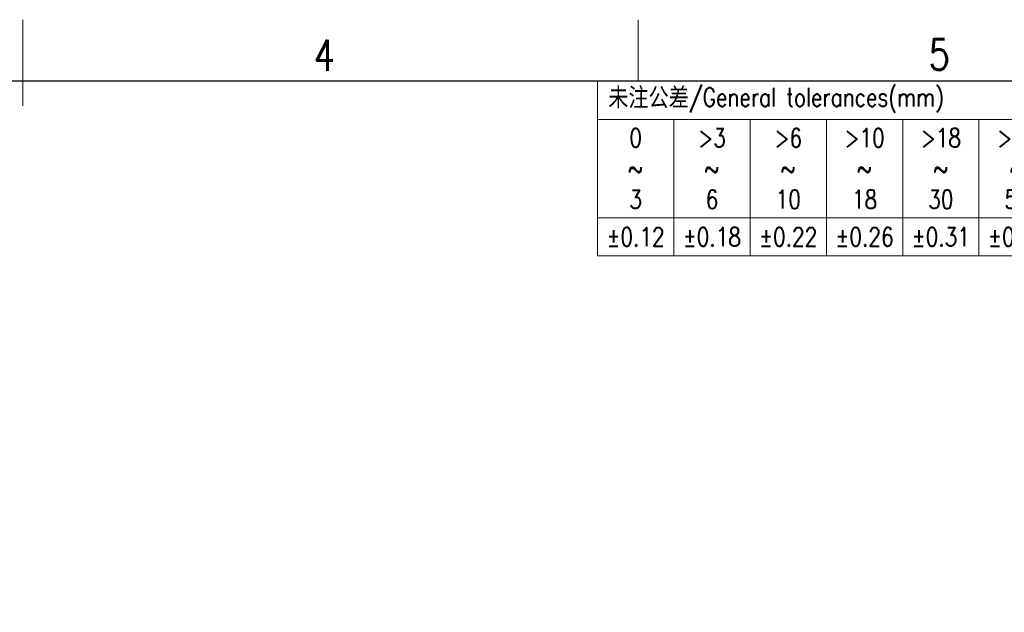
# Model space of a CAD drawing. Header units: millimetres. Extents: x -5 to 292, y -5 to 205.
# Tile 9 of 13: x 143 to 223, y 157 to 205. Entities that reach past the tile are written whole.
import ezdxf
from ezdxf.enums import TextEntityAlignment as Align

# ---------------------------------------------------------------- set-up
doc = ezdxf.new("R2010")
doc.units = ezdxf.units.MM
doc.layers.get('0').update_dxf_attribs({"lineweight": 30})
for name, color, linetype, lineweight in [('TEXT', 6, 'Continuous', 13), ('尺寸线', 3, 'Continuous', 13), ('轮廓线', 7, 'Continuous', 30)]:
    doc.layers.add(name, color=color, linetype=linetype, lineweight=lineweight)
doc.styles.add('romans-V1.1', font='romans.shx', dxfattribs={"width": 0.8})
doc.styles.add('Romans-高1.8', font='romans.shx', dxfattribs={"width": 0.8, "height": 1.8})
doc.styles.add('romans-高2.5', font='romans.shx', dxfattribs={"width": 0.8, "height": 2.5})
doc.styles.add('romans-高3.5', font='romans.shx', dxfattribs={"width": 0.8, "height": 3.5})
doc.styles.add('宋体-高2.5', font='txt', dxfattribs={"width": 0.8, "height": 2.5})

# ---------------------------------------------------------------- blocks, each defined once
blk = doc.blocks.new('*T9')
at = {"layer": '尺寸线', "color": 0, "lineweight": -2}
for p, q in [((0, 0), (6.2, 0)), ((0, 0), (0, -3.099999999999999)), ((6.2, 0), (12.4, 0)), ((12.4, 0), (18.6, 0)), ((18.6, 0), (24.8, 0)), ((24.8, 0), (31, 0)), ((31, 0), (37.20000000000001, 0)), ((37.20000000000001, 0), (43.4, 0)), ((43.4, 0), (49.6, 0)), ((49.6, 0), (55.80000000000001, 0)), ((55.80000000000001, 0), (62.00000000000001, 0)), ((62.00000000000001, 0), (68.20000000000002, 0)), ((68.20000000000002, 0), (74.40000000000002, 0)), ((74.40000000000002, 0), (80.60000000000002, 0)), ((80.60000000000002, 0), (86.80000000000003, 0)), ((86.80000000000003, 0), (96.80000000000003, 0)), ((86.80000000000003, 0), (86.80000000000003, -3.099999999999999)), ((96.80000000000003, 0), (96.80000000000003, -3.099999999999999)), ((0, -3.099999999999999), (6.2, -3.099999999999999)), ((0, -3.099999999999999), (0, -5.908988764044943)), ((6.2, -3.099999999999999), (12.4, -3.099999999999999)), ((6.2, -3.099999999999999), (6.2, -5.908988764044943)), ((12.4, -3.099999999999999), (18.6, -3.099999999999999)), ((12.4, -3.099999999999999), (12.4, -5.908988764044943)), ((18.6, -3.099999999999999), (24.8, -3.099999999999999)), ((18.6, -3.099999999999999), (18.6, -5.908988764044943)), ((24.8, -3.099999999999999), (31, -3.099999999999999)), ((24.8, -3.099999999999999), (24.8, -5.908988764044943)), ((31, -3.099999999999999), (37.20000000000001, -3.099999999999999)), ((31, -3.099999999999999), (31, -5.908988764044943)), ((37.20000000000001, -3.099999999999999), (43.4, -3.099999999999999)), ((37.20000000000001, -3.099999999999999), (37.20000000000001, -5.908988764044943)), ((43.4, -3.099999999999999), (49.6, -3.099999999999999)), ((43.4, -3.099999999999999), (43.4, -5.908988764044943)), ((49.6, -3.099999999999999), (55.80000000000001, -3.099999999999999)), ((49.6, -3.099999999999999), (49.6, -5.908988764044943)), ((55.80000000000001, -3.099999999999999), (62.00000000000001, -3.099999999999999)), ((55.80000000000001, -3.099999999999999), (55.80000000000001, -5.908988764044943)), ((62.00000000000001, -3.099999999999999), (68.20000000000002, -3.099999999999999)), ((62.00000000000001, -3.099999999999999), (62.00000000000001, -5.908988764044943)), ((68.20000000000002, -3.099999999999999), (74.40000000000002, -3.099999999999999)), ((68.20000000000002, -3.099999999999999), (68.20000000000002, -5.908988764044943)), ((74.40000000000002, -3.099999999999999), (80.60000000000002, -3.099999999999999)), ((74.40000000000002, -3.099999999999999), (74.40000000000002, -5.908988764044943)), ((80.60000000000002, -3.099999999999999), (86.80000000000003, -3.099999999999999)), ((80.60000000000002, -3.099999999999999), (80.60000000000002, -5.908988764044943)), ((86.80000000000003, -3.099999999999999), (86.80000000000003, -5.908988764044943)), ((96.80000000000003, -3.099999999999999), (96.80000000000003, -5.908988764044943)), ((0, -5.908988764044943), (0, -8.29101123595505)), ((6.2, -5.908988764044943), (6.2, -8.29101123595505)), ((12.4, -5.908988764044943), (12.4, -8.29101123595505)), ((18.6, -5.908988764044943), (18.6, -8.29101123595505)), ((24.8, -5.908988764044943), (24.8, -8.29101123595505)), ((31, -5.908988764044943), (31, -8.29101123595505)), ((37.20000000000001, -5.908988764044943), (37.20000000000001, -8.29101123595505)), ((43.4, -5.908988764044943), (43.4, -8.29101123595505)), ((49.6, -5.908988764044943), (49.6, -8.29101123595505)), ((55.80000000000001, -5.908988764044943), (55.80000000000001, -8.29101123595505)), ((62.00000000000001, -5.908988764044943), (62.00000000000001, -8.29101123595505)), ((68.20000000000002, -5.908988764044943), (68.20000000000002, -8.29101123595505)), ((74.40000000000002, -5.908988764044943), (74.40000000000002, -8.29101123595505)), ((80.60000000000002, -5.908988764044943), (80.60000000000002, -8.29101123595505)), ((86.80000000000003, -5.908988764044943), (86.80000000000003, -8.29101123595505)), ((96.80000000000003, -5.908988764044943), (96.80000000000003, -8.29101123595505)), ((0, -8.29101123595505), (0, -11.09999999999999)), ((6.2, -8.29101123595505), (6.2, -11.09999999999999)), ((12.4, -8.29101123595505), (12.4, -11.09999999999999)), ((18.6, -8.29101123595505), (18.6, -11.09999999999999)), ((24.8, -8.29101123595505), (24.8, -11.09999999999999)), ((31, -8.29101123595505), (31, -11.09999999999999)), ((37.20000000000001, -8.29101123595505), (37.20000000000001, -11.09999999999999)), ((43.4, -8.29101123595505), (43.4, -11.09999999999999)), ((49.6, -8.29101123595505), (49.6, -11.09999999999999)), ((55.80000000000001, -8.29101123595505), (55.80000000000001, -11.09999999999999)), ((62.00000000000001, -8.29101123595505), (62.00000000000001, -11.09999999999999)), ((68.20000000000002, -8.29101123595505), (68.20000000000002, -11.09999999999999)), ((74.40000000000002, -8.29101123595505), (74.40000000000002, -11.09999999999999)), ((80.60000000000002, -8.29101123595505), (80.60000000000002, -11.09999999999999)), ((86.80000000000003, -8.29101123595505), (96.80000000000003, -8.29101123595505)), ((86.80000000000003, -8.29101123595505), (86.80000000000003, -11.09999999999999)), ((96.80000000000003, -8.29101123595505), (96.80000000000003, -11.09999999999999)), ((0, -11.09999999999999), (6.2, -11.09999999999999)), ((0, -11.09999999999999), (0, -14.19999999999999)), ((6.2, -11.09999999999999), (12.4, -11.09999999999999)), ((6.2, -11.09999999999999), (6.2, -14.19999999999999)), ((12.4, -11.09999999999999), (18.6, -11.09999999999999)), ((12.4, -11.09999999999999), (12.4, -14.19999999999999)), ((18.6, -11.09999999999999), (24.8, -11.09999999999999)), ((18.6, -11.09999999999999), (18.6, -14.19999999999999)), ((24.8, -11.09999999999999), (31, -11.09999999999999)), ((24.8, -11.09999999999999), (24.8, -14.19999999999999)), ((31, -11.09999999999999), (37.20000000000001, -11.09999999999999)), ((31, -11.09999999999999), (31, -14.19999999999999)), ((37.20000000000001, -11.09999999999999), (43.4, -11.09999999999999)), ((37.20000000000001, -11.09999999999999), (37.20000000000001, -14.19999999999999)), ((43.4, -11.09999999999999), (49.6, -11.09999999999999)), ((43.4, -11.09999999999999), (43.4, -14.19999999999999)), ((49.6, -11.09999999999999), (55.80000000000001, -11.09999999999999)), ((49.6, -11.09999999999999), (49.6, -14.19999999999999)), ((55.80000000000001, -11.09999999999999), (62.00000000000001, -11.09999999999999)), ((55.80000000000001, -11.09999999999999), (55.80000000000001, -14.19999999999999)), ((62.00000000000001, -11.09999999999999), (68.20000000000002, -11.09999999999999)), ((62.00000000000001, -11.09999999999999), (62.00000000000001, -14.19999999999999)), ((68.20000000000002, -11.09999999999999), (74.40000000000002, -11.09999999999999)), ((68.20000000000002, -11.09999999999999), (68.20000000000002, -14.19999999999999)), ((74.40000000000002, -11.09999999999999), (80.60000000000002, -11.09999999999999)), ((74.40000000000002, -11.09999999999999), (74.40000000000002, -14.19999999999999)), ((80.60000000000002, -11.09999999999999), (86.80000000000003, -11.09999999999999)), ((80.60000000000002, -11.09999999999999), (80.60000000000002, -14.19999999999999)), ((86.80000000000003, -11.09999999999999), (86.80000000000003, -14.19999999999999)), ((96.80000000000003, -11.09999999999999), (96.80000000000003, -14.19999999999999)), ((0, -14.19999999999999), (6.2, -14.19999999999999)), ((6.2, -14.19999999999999), (12.4, -14.19999999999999)), ((12.4, -14.19999999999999), (18.6, -14.19999999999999)), ((18.6, -14.19999999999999), (24.8, -14.19999999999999)), ((24.8, -14.19999999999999), (31, -14.19999999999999)), ((31, -14.19999999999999), (37.20000000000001, -14.19999999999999)), ((37.20000000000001, -14.19999999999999), (43.4, -14.19999999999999)), ((43.4, -14.19999999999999), (49.6, -14.19999999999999)), ((49.6, -14.19999999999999), (55.80000000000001, -14.19999999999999)), ((55.80000000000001, -14.19999999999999), (62.00000000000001, -14.19999999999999)), ((62.00000000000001, -14.19999999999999), (68.20000000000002, -14.19999999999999)), ((68.20000000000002, -14.19999999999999), (74.40000000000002, -14.19999999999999)), ((74.40000000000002, -14.19999999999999), (80.60000000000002, -14.19999999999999)), ((80.60000000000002, -14.19999999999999), (86.80000000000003, -14.19999999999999)), ((86.80000000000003, -14.19999999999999), (96.80000000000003, -14.19999999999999))]:
    blk.add_line(p, q, dxfattribs=at)
at = {"layer": '尺寸线', "color": 3, "char_height": 1.5, "style": 'romans-高2.5'}
for s, insert, width, attachment_point in [('{\\fSimSun|b0|i0|c134|p2;\\C256; 未注公差\\Fromans|c134;/General tolerances(mm)}', (0.06, -1.55), 86.68000000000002, 4), ('{\\C256;\\P\\P0.1/10}', (91.80000000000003, -4.145505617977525), 9.88, 5)]:
    blk.add_mtext(s, dxfattribs=dict(at, insert=insert, width=width, attachment_point=attachment_point))
at = {"layer": '尺寸线', "char_height": 1.5, "attachment_point": 5}
for s, insert, width, style in [('0\\P~\\P3', (3.1, -7.099999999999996), 6.08, 'romans-高2.5'), ('>3\\P~\\P6', (9.3, -7.099999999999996), 6.08, 'romans-高2.5'), ('>6\\P~\\P10', (15.5, -7.099999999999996), 6.08, 'romans-高2.5'), ('>10\\P~\\P18', (21.7, -7.099999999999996), 6.08, 'romans-高2.5'), ('>18\\P~\\P30', (27.9, -7.099999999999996), 6.08, 'romans-高2.5'), ('>30\\P~\\P50', (34.1, -7.099999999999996), 6.08, 'romans-高2.5'), ('>50\\P~\\P80', (40.3, -7.099999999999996), 6.08, 'romans-高2.5'), ('>80\\P~\\P120', (46.50000000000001, -7.099999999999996), 6.08, 'romans-高2.5'), ('>120\\P~\\P180', (52.70000000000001, -7.099999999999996), 6.08, 'romans-高2.5'), ('>180\\P~\\P250', (58.90000000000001, -7.099999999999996), 6.08, 'romans-高2.5'), ('>250\\P~\\P315', (65.10000000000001, -7.099999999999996), 6.08, 'romans-高2.5'), ('>315\\P~\\P400', (71.30000000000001, -7.099999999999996), 6.08, 'romans-高2.5'), ('>400\\P~\\P500', (77.50000000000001, -7.099999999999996), 6.08, 'romans-高2.5'), ('>500', (83.70000000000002, -7.099999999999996), 6.08, 'romans-高2.5'), ('±0.12', (3.1, -12.64999999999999), 6.08, 'Romans-高1.8'), ('±0.18', (9.3, -12.64999999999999), 6.08, 'romans-V1.1'), ('±0.22', (15.5, -12.64999999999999), 6.08, 'romans-V1.1'), ('±0.26', (21.7, -12.64999999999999), 6.08, 'romans-V1.1'), ('±0.31', (27.9, -12.64999999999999), 6.08, 'romans-V1.1'), ('±0.37', (34.1, -12.64999999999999), 6.08, 'romans-V1.1'), ('±0.57', (40.3, -12.64999999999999), 6.08, 'romans-V1.1'), ('±0.80', (46.50000000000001, -12.64999999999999), 6.08, 'romans-V1.1'), ('±0.93', (52.70000000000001, -12.64999999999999), 6.08, 'romans-V1.1'), ('±1.05', (58.90000000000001, -12.64999999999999), 6.08, 'romans-V1.1'), ('±1.15', (65.10000000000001, -12.64999999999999), 6.08, 'romans-V1.1'), ('±1.60', (71.30000000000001, -12.64999999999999), 6.08, 'romans-V1.1'), ('±2.20', (77.50000000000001, -12.64999999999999), 6.08, 'romans-V1.1'), ('±2.50', (83.70000000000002, -12.64999999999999), 6.08, 'romans-V1.1'), ('\\P±2%%D', (91.80000000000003, -11.24550561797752), 9.88, 'romans-V1.1')]:
    blk.add_mtext(s, dxfattribs=dict(at, insert=insert, width=width, style=style))
blk = doc.blocks.new('DIN16742-TG6(NW)Rev.1.1')
blk.add_blockref('*T9', (0, 14.2))
blk = doc.blocks.new('FOR-1754 Rev.1.1-A4客户图')
at = {"layer": 'TEXT'}
blk.add_line((-93.49999999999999, 200), (-93.49999999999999, 205), dxfattribs=at)
at = {"layer": '尺寸线'}
blk.add_line((-143.5, 198), (-143.5, 205), dxfattribs=at)
at = {"layer": '轮廓线'}
blk.add_lwpolyline([(-74.66598077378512, 0), (0, 0), (0, 200), (-287, 199.9999999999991)], dxfattribs=at)
at = {"layer": 'TEXT', "style": 'romans-高2.5', "width": 0.8}
for s, p in [('4', (-119.848495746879, 200.8522266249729)), ('5', (-69.88097399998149, 200.9237801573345))]:
    blk.add_text(s, height=2.5, dxfattribs=at).set_placement(p)
at = {"layer": '尺寸线', "width": 0.8}
for tag, height, style, p in [('/', 2.5, 'romans-高2.5', (-94.88557371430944, 30.43563991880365)), ('/', 2.5, 'romans-高2.5', (-96.7069881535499, 25.3798721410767)), ('/', 2.5, 'romans-高2.5', (-102.1097799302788, 20.60463633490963)), ('15EDGKNM-3.81-XXP-1Y-1000A(H)', 3.5, 'romans-高3.5', (-40.89327254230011, 11.725115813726)), ('CENGMZ_2018.10.18', 2.5, 'romans-高2.5', (-97.53948792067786, 6.165080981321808)), ('15EDGKNM-3.5-C04', 2.5, 'romans-高2.5', (-47.36438304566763, 6.201853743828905)), ('T0-1', 2.5, 'romans-高2.5', (-5.688104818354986, 6.165080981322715)), ('1/1', 2.5, 'romans-高2.5', (-5.771905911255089, 1.368403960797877)), ('2:1', 2.5, 'romans-高2.5', (-23.28425851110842, 1.195979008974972))]:
    blk.add_attdef(tag, text='', height=height, dxfattribs=dict(at, style=style)).set_placement(p, align=Align.CENTER)
at = {"layer": '尺寸线', "style": '宋体-高2.5', "width": 0.8}
blk.add_attdef('/', text='', height=2.5, dxfattribs=at).set_placement((-55.64343105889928, 31.97324425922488), align=Align.MIDDLE_LEFT)

msp = doc.modelspace()

# ---------------------------------------------------------------- block references
msp.add_blockref('FOR-1754 Rev.1.1-A4客户图', (286.9999999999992, 1.819e-12))
at = {"layer": '尺寸线'}
msp.add_blockref('DIN16742-TG6(NW)Rev.1.1', (190.1999999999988, 185.8000000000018), dxfattribs=at)

doc.saveas('drawing.dxf')
